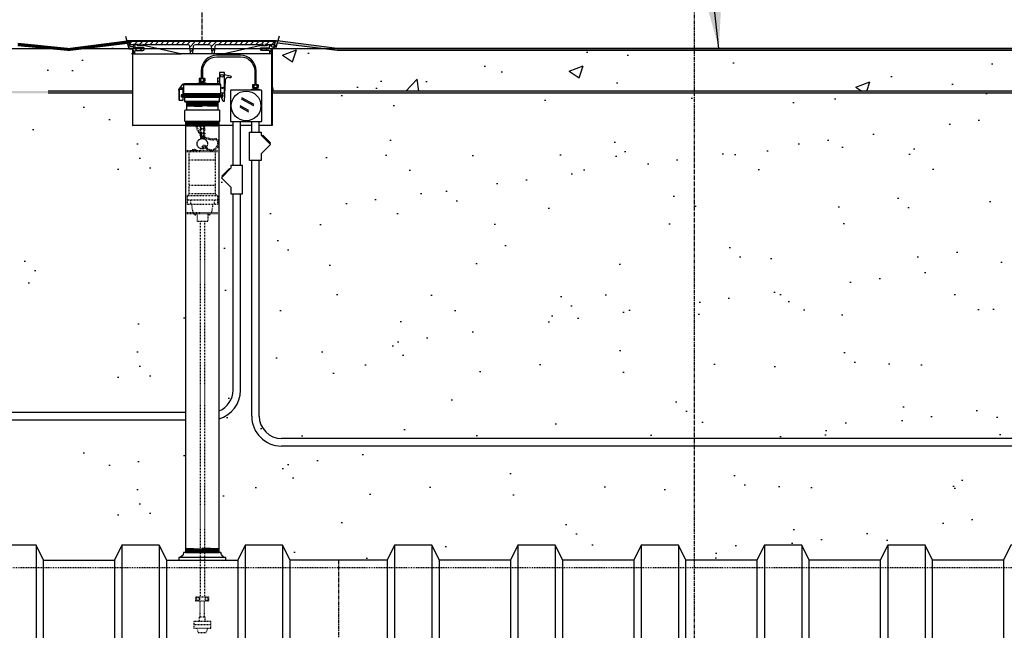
# Model space of a CAD drawing. Extents: x -169 to 2224, y 0 to 2796.
# Tile 222 of 256: x 1608 to 1739, y 342 to 424. Entities that reach past the tile are written whole.
import ezdxf

# ---------------------------------------------------------------- set-up
doc = ezdxf.new("R2010")
doc.units = 0
doc.header["$MEASUREMENT"] = 0
doc.header["$PDSIZE"] = 1
for name, pattern in [('CENTER1', [0.6625, 0.5, -0.075, 0.0125, -0.075]), ('HIDDEN3', [0.1875, 0.125, -0.0625]), ('HIDDEN5', [0.05, 0.025, -0.025])]:
    doc.linetypes.add(name, pattern=pattern)
doc.layers.get('DEFPOINTS').update_dxf_attribs({"linetype": 'CONTINUOUS'})
for name, color, linetype in [('CENTERLINE', 3, 'CENTER1'), ('CONCRETE-HATCH', 2, 'CONTINUOUS'), ('CONDUIT', 2, 'CONTINUOUS'), ('DIM', 3, 'CONTINUOUS'), ('FACE-SEAL-ADAPTOR', 3, 'CONTINUOUS'), ('GALV-4-PIPE', 4, 'CONTINUOUS'), ('J-BOX', 2, 'CONTINUOUS'), ('PEAGRAVEL-HATCH', 3, 'CONTINUOUS'), ('PROBE', 2, 'CONTINUOUS'), ('TANK-BUNG-OPENING-4', 3, 'CONTINUOUS'), ('TANK-MANHOLE-18', 2, 'CONTINUOUS'), ('TANK-MANHOLE-COVER-18', 2, 'CONTINUOUS'), ('TANK-MANHOLE-COVER-HATCH-18', 7, 'CONTINUOUS'), ('TANK-MANHOLE-HATCH-18', 7, 'CONTINUOUS'), ('TANK-SLAB', 6, 'CONTINUOUS'), ('TANK-UST', 5, 'CONTINUOUS'), ('TANK-UST-RIB', 7, 'CONTINUOUS'), ('TEXT', 3, 'CONTINUOUS'), ('TLM-CAP', 3, 'CONTINUOUS')]:
    doc.layers.add(name, color=color, linetype=linetype)
doc.layers.add('FREEZE-LINES', color=8, linetype='CONTINUOUS', plot=False)
doc.styles.add('SIMPLEX', font='simplex')
doc.dimstyles.new('DIM64', dxfattribs={"dimscale": 64, "dimtxt": 0.09375, "dimasz": 0.09375, "dimexe": 0.0625, "dimexo": 0.0625, "dimgap": 0.046875, "dimtad": 1, "dimdec": 4, "dimzin": 3, "dimdsep": 46, "dimlunit": 4, "dimtxsty": 'SIMPLEX', "dimcen": 0, "dimclrd": 256, "dimclre": 256, "dimclrt": 256, "dimadec": 0, "dimazin": 0, "dimtfac": 1, "dimtdec": 4, "dimtmove": 0, "dimatfit": 3, "dimfxl": 1, "dimfrac": 2, "dimtolj": 1, "dimtzin": 0, "dimarcsym": 0})
pattern_1 = [(45, (102.5, -564.00736), (-0.35355339, 0.35355339), [])]

# ---------------------------------------------------------------- blocks, each defined once
blk = doc.blocks.new('*D19')
at = {"layer": 'DEFPOINTS', "color": 0, "transparency": 16777216}
for p in [(1294.37, 414.29), (1931.87, 414.01), (1931.87, 136.52)]:
    blk.add_point(p, dxfattribs=at)
at = {"layer": 'DIM', "lineweight": -2, "transparency": 16777216}
for p, q in [((1294.37, 410.29), (1294.37, 132.52)), ((1931.87, 410.01), (1931.87, 132.52)), ((1300.37, 136.52), (1925.87, 136.52))]:
    blk.add_line(p, q, dxfattribs=at)
at = {"layer": 'DIM', "transparency": 16777216}
for points in [[(1300.37, 137.52), (1300.37, 135.52), (1294.37, 136.52)], [(1925.87, 137.52), (1925.87, 135.52), (1931.87, 136.52)]]:
    blk.add_solid(points, dxfattribs=at)
at = {"layer": 'DIM', "transparency": 16777216, "insert": (1613.12, 144.09), "char_height": 6, "attachment_point": 5, "style": 'SIMPLEX'}
blk.add_mtext('\\A1;53\'-1 1/2" (F.V. TANK SLAB)', dxfattribs=at)

msp = doc.modelspace()

# ---------------------------------------------------------------- hatches: boundary and pattern name
at = {"layer": 'CONCRETE-HATCH'}
h = msp.add_hatch(dxfattribs=at)
h.set_pattern_fill('AR-CONC', color=256, scale=2.67, style=0)
h.set_pattern_definition([(50, (1683.037, 417.641), (19.151, -1.6755), [2.0025, -22.0275]), (355, (1683.037, 417.64), (-3.7047, 20.0835), [1.602, -17.622]), (100.451, (1684.633, 417.501), (15.446, 18.408), [1.702, -18.7205]), (46.184, (1683.037, 422.98), (28.495, -4.4194), [3.004, -33.041]), (96.636, (1685.411, 422.613), (24.9555, 26.009), [2.553, -28.081]), (351.184, (1683.037, 422.98), (24.955, 26.009), [2.403, -26.433]), (21, (1685.707, 421.646), (15.9374, -10.75), [2.0025, -22.0275]), (326, (1685.707, 421.646), (6.4965, 19.3615), [1.602, -17.622]), (71.451, (1687.035, 420.75), (22.434, 8.6116), [1.702, -18.7205]), (37.5, (1683.037, 417.641), (0.32467, 8.88827), [0, -17.4084, 0, -17.889, 0, -17.68875]), (7.5, (1683.037, 417.641), (7.024, 10.5308), [0, -10.1994, 0, -17.0079, 0, -6.74175]), (327.5, (1677.083, 417.641), (14.25306, -0.6022), [0, -6.675, 0, -20.826, 0, -27.6345]), (317.5, (1674.413, 417.641), (15.571, 2.6728), [0, -8.6775, 0, -13.8306, 0, -19.6245])])
edge = h.paths.add_edge_path()
edge.add_line((1606.13063, 418.75736), (1605.46816, 419.81474))
edge.add_line((1605.46816, 419.81474), (1611.99681, 420.00736))
edge.add_line((1611.99681, 420.00736), (1605.10462, 419.73538))
edge.add_line((1605.10462, 419.73538), (1605.10462, 420.95194))
edge.add_line((1605.10462, 420.95194), (1616.2293, 420.72611))
edge.add_line((1616.2293, 420.72611), (1622.13009, 420.72611))
edge.add_line((1622.13009, 420.72611), (1622.30514, 419.97125))
edge.add_line((1622.30514, 419.97125), (1622.68526, 419.97126))
edge.add_arc((1622.68526, 419.87713), 0.09412, 270, 450, ccw=False)
edge.add_line((1622.68526, 419.78301), (1622.782, 419.78277))
edge.add_line((1622.782, 419.78277), (1622.782, 414.28861))
edge.add_line((1622.782, 414.28861), (1606.13063, 414.28861))
edge.add_line((1606.13063, 414.28861), (1606.13063, 416.00736))
edge.add_line((1606.13063, 416.00736), (1606.13063, 418.75736))
h = msp.add_hatch(dxfattribs=at)
h.set_pattern_fill('AR-CONC', color=256, scale=2.67, style=0)
h.set_pattern_definition([(50, (1601.823, 417.219), (19.1508, -1.6755), [2.0025, -22.0275]), (355, (1601.823, 417.219), (-3.7047, 20.0835), [1.602, -17.622]), (100.451, (1603.419, 417.08), (15.4462, 18.408), [1.7019, -18.7205]), (46.184, (1601.823, 422.56), (28.4953, -4.4194), [3.0038, -33.0412]), (96.636, (1604.198, 422.19), (24.9555, 26.009), [2.553, -28.0807]), (351.184, (1601.823, 422.56), (24.9555, 26.009), [2.403, -26.433]), (21, (1604.493, 421.224), (15.9374, -10.75), [2.0025, -22.0275]), (326, (1604.493, 421.224), (6.4965, 19.3615), [1.602, -17.622]), (71.451, (1605.821, 420.328), (22.434, 8.6116), [1.7019, -18.7205]), (37.5, (1601.823, 417.219), (0.32467, 8.88827), [0, -17.4084, 0, -17.889, 0, -17.68875]), (7.5, (1601.823, 417.219), (7.02396, 10.5308), [0, -10.1994, 0, -17.0079, 0, -6.74175]), (327.5, (1595.869, 417.219), (14.25306, -0.6022), [0, -6.675, 0, -20.826, 0, -27.6345]), (317.5, (1593.199, 417.219), (15.5711, 2.6728), [0, -8.6775, 0, -13.8306, 0, -19.6245])])
h.paths.add_polyline_path([(1641.47273, 419.80756), (1641.47688, 419.88235, -1.636618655), (1641.75282, 420.01936, 0.630539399), (1641.97345, 420.06818), (1642.12737, 420.7319), (1650.17374, 419.72611), (1741.44124, 419.72611), (1753.40878, 421.22205), (1753.22566, 417.72783), (1754.69967, 417.72783), (1754.35899, 414.28861), (1641.47273, 414.28861)])
at = {"layer": 'PEAGRAVEL-HATCH'}
h = msp.add_hatch(dxfattribs=at)
h.set_pattern_fill('AR-SAND', color=256, scale=7.5, style=0)
h.set_pattern_definition([(37.5, (1670.872, 397.787), (-0.4725, 14.4512), [0, -11.4, 0, -12.75, 0, -12.1875]), (7.5, (1670.872, 397.787), (13.2733, 21.166), [0, -6.15, 0, -10.275, 0, -3.9375]), (327.5, (1661.647, 397.787), (23.356, 0.0424), [0, -3.75, 0, -13.5, 0, -17.625]), (317.5, (1661.647, 397.787), (22.546, 6.5826), [0, -1.875, 0, -8.85, 0, -10.125])])
edge = h.paths.add_edge_path()
edge.add_line((1606.67097, 409.33129), (1606.82746, 409.90017))
edge.add_arc((1606.64668, 409.9499), 0.1875, 344.619141, 409.9999049)
edge.add_line((1606.7672, 410.09354), (1606.13674, 410.62256))
edge.add_arc((1606.25726, 410.76619), 0.1875, 182.7015429, 229.9999049, ccw=False)
edge.add_line((1606.06997, 410.75736), (1611.39711, 410.75736))
edge.add_line((1611.39711, 410.75736), (1611.47181, 410.75736))
edge.add_line((1611.47181, 410.75736), (1611.47181, 414.00736))
edge.add_line((1611.47181, 414.00736), (1622.76748, 414.00736))
edge.add_line((1622.76748, 414.00736), (1622.76748, 412.74358))
edge.add_line((1622.76748, 412.74358), (1622.782, 409.69624))
edge.add_line((1622.782, 409.69624), (1622.83054, 409.69624))
edge.add_line((1622.83054, 409.69624), (1629.87181, 409.69624))
edge.add_line((1629.87181, 409.69624), (1629.87181, 397.78672))
edge.add_line((1629.87181, 397.78672), (1607.12355, 397.78672))
edge.add_line((1607.12355, 397.78672), (1607.12181, 402.70421))
edge.add_arc((1607.18181, 402.70423), 0.06, 90, 180.020228, ccw=False)
edge.add_line((1607.18181, 402.76423), (1607.24931, 402.76423))
edge.add_arc((1607.24931, 402.82673), 0.0625, 270, 360)
edge.add_line((1607.31181, 402.82673), (1607.31181, 403.20173))
edge.add_arc((1607.24931, 403.20173), 0.0625, 360, 450)
edge.add_line((1607.24931, 403.26423), (1607.18681, 403.26423))
edge.add_arc((1607.18867, 403.33121), 0.06701, 176.1664803, 268.4130857, ccw=False)
edge.add_line((1607.12181, 403.33569), (1607.12181, 403.68484))
edge.add_ellipse((1607.25816, 403.74985), major_axis=(0, 0.2), ratio=0.720859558, start_angle=108.9681681, end_angle=243.4149928)
edge.add_line((1607.38709, 403.65069), (1607.38709, 402.62373))
edge.add_line((1607.38709, 402.62373), (1607.5786, 402.46304))
edge.add_line((1607.5786, 402.46304), (1607.73722, 402.46304))
edge.add_line((1607.73722, 402.46304), (1607.73709, 402.62373))
edge.add_line((1607.73709, 402.62373), (1607.73709, 404.83739))
edge.add_arc((1606.88709, 404.83739), 0.85, 360.0000084, 434.2926555)
edge.add_arc((1594.56093, 361.00728), 46.38034, 434.2926533, 435.010102)
edge.add_arc((1606.62181, 406.05086), 0.25, 180, 255.010102, ccw=False)
edge.add_line((1606.37181, 406.05086), (1606.37181, 408.26619))
edge.add_line((1606.37181, 408.26619), (1606.55931, 408.26619))
edge.add_line((1606.55931, 408.26619), (1606.65306, 408.26619))
edge.add_line((1606.65306, 408.26619), (1606.65306, 408.39119))
edge.add_line((1606.65306, 408.39119), (1606.68306, 408.39119))
edge.add_line((1606.68306, 408.39119), (1606.68306, 409.01619))
edge.add_line((1606.68306, 409.01619), (1606.65306, 409.01619))
edge.add_line((1606.65306, 409.01619), (1606.65306, 409.19867))
edge.add_arc((1607.15306, 409.19867), 0.5, 524.619141, 540, ccw=False)
h = msp.add_hatch(dxfattribs=at)
h.set_pattern_fill('AR-SAND', color=256, scale=7.5, style=0)
h.set_pattern_definition([(37.5, (1561.284, 367.95), (-0.47245, 14.4512), [0, -11.4, 0, -12.75, 0, -12.1875]), (7.5, (1561.284, 367.95), (13.2733, 21.166), [0, -6.15, 0, -10.275, 0, -3.9375]), (327.5, (1552.059, 367.95), (23.3561, 0.04244), [0, -3.75, 0, -13.5, 0, -17.625]), (317.5, (1552.059, 367.95), (22.546, 6.5826), [0, -1.875, 0, -8.85, 0, -10.125])])
h.paths.add_polyline_path([(1739.45976, 414.00736), (1639.90973, 414.00736), (1639.90973, 367.95041), (1739.45976, 367.95041)])
h = msp.add_hatch(dxfattribs=at)
h.set_pattern_fill('AR-SAND', color=256, scale=7.5, style=0)
h.set_pattern_definition([(37.5, (1546.572, 351.516), (-0.47245, 14.4512), [0, -11.4, 0, -12.75, 0, -12.1875]), (7.5, (1546.572, 351.516), (13.2733, 21.1661), [0, -6.15, 0, -10.275, 0, -3.9375]), (327.5, (1537.347, 351.516), (23.35606, 0.04244), [0, -3.75, 0, -13.5, 0, -17.625]), (317.5, (1537.347, 351.516), (22.546, 6.5826), [0, -1.875, 0, -8.85, 0, -10.125])])
h.paths.add_polyline_path([(1634.37181, 370.42256, 0.332318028), (1637.23778, 374.25844), (1637.23778, 400.55842), (1637.51558, 400.55842), (1637.51558, 404.33631), (1637.23778, 404.33631), (1637.23778, 409.69624), (1638.73815, 409.69624), (1638.73815, 408.79076), (1638.46035, 408.79076), (1638.46035, 405.01287), (1638.73815, 405.01287), (1638.73815, 370.77884, 0.414213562), (1642.73815, 366.77884), (1751.91192, 366.77884), (1751.91192, 366.38165), (1752.09754, 366.38165), (1752.09754, 366.42769), (1752.65442, 366.42769), (1752.65442, 366.38165), (1753.16506, 366.34595), (1753.16506, 365.93306), (1753.28881, 365.03587), (1753.90756, 365.03587), (1753.90756, 359.01592, -0.414213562), (1754.15756, 358.76592), (1754.15756, 357.76592), (1753.28835, 357.76592), (1753.05183, 357.76592), (1753.78836, 356.45069), (1753.78836, 356.05233, 0.414213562), (1754.03836, 355.80233), (1754.17181, 355.80233), (1754.17181, 351.51592), (1746.37181, 351.51592), (1745.37181, 353.51592), (1740.37181, 353.51592), (1739.37181, 351.51592), (1729.87181, 351.51592), (1728.87181, 353.51592), (1723.87181, 353.51592), (1722.87181, 351.51592), (1713.37181, 351.51592), (1712.37181, 353.51592), (1707.37181, 353.51592), (1706.37181, 351.51592), (1696.87181, 351.51592), (1695.87181, 353.51592), (1690.87181, 353.51592), (1689.87181, 351.51592), (1680.37181, 351.51592), (1679.37181, 353.51592), (1674.37181, 353.51592), (1673.37181, 351.51592), (1663.87181, 351.51592), (1662.87181, 353.51592), (1657.87181, 353.51592), (1656.87181, 351.51592), (1643.87181, 351.51592), (1642.87181, 353.51592), (1637.87181, 353.51592), (1636.87181, 351.51592), (1635.27101, 351.51592), (1635.27101, 351.86672, -0.414213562), (1634.62181, 352.51592), (1634.37181, 352.51592)])
h = msp.add_hatch(dxfattribs=at)
h.set_pattern_fill('AR-SAND', color=256, scale=7.5, style=0)
h.set_pattern_definition([(37.5, (1664.506, 395.292), (-0.4725, 14.451), [0, -11.4, 0, -12.75, 0, -12.1875]), (7.5, (1664.506, 395.292), (13.273, 21.166), [0, -6.15, 0, -10.275, 0, -3.9375]), (327.5, (1655.281, 395.292), (23.356, 0.0424), [0, -3.75, 0, -13.5, 0, -17.625]), (317.5, (1655.28, 395.292), (22.546, 6.583), [0, -1.875, 0, -8.85, 0, -10.125])])
h.paths.add_polyline_path([(1634.37181, 409.69624), (1636.23778, 409.69624), (1636.23778, 404.33631), (1635.95998, 404.33631), (1635.95998, 403.96157), (1635.84213, 403.84371), (1635.76356, 403.92228), (1634.74215, 402.90087), (1634.82072, 402.8223), (1634.70286, 402.70445), (1635.95998, 401.44733), (1635.95998, 400.55842), (1636.23778, 400.55842), (1636.23778, 374.25844, -0.304726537), (1634.37181, 371.48103)])
h = msp.add_hatch(dxfattribs=at)
h.set_pattern_fill('AR-SAND', color=256, scale=7.5, style=0)
h.set_pattern_definition([(37.5, (1670.872, 369.934), (-0.4725, 14.4512), [0, -11.4, 0, -12.75, 0, -12.1875]), (7.5, (1670.872, 369.934), (13.2733, 21.166), [0, -6.15, 0, -10.275, 0, -3.9375]), (327.5, (1661.647, 369.934), (23.356, 0.0424), [0, -3.75, 0, -13.5, 0, -17.625]), (317.5, (1661.647, 369.934), (22.546, 6.5826), [0, -1.875, 0, -8.85, 0, -10.125])])
edge = h.paths.add_edge_path()
edge.add_arc((1608.06438, 389.65043), 3.81849, 539.2190114, 870.2543809)
edge.add_line((1604.74903, 391.54497), (1607.12355, 396.46249))
edge.add_line((1607.12355, 396.46249), (1629.87181, 396.46249))
edge.add_line((1629.87181, 396.46249), (1629.87181, 369.93421))
edge.add_line((1629.87181, 369.93421), (1614.82458, 369.93421))
edge.add_line((1614.82458, 369.93421), (1614.82458, 370.3314))
edge.add_line((1614.82458, 370.3314), (1614.68845, 370.3314))
edge.add_line((1614.68845, 370.3314), (1614.68845, 370.50104))
edge.add_arc((1614.65691, 370.50133), 0.03154, 359.4742065, 449.4742065)
edge.add_line((1614.6572, 370.53286), (1614.63796, 370.53286))
edge.add_arc((1614.63796, 370.54771), 0.01485, 192.4559572, 270, ccw=False)
edge.add_arc((1614.39145, 370.49326), 0.2376, 372.4558493, 527.5442281)
edge.add_arc((1614.14461, 370.54378), 0.01485, 243.2142707, 362.8253411, ccw=False)
edge.add_arc((1614.12599, 370.50133), 0.03154, 427.7771823, 539.4745783)
edge.add_line((1614.09445, 370.50161), (1614.09445, 370.33053))
edge.add_line((1614.09445, 370.33053), (1613.57143, 370.36711))
edge.add_line((1613.57143, 370.36711), (1613.57143, 370.77999))
edge.add_line((1613.57143, 370.77999), (1613.44768, 370.77999))
edge.add_line((1613.44768, 370.77999), (1613.44768, 371.67718))
edge.add_line((1613.44768, 371.67718), (1604.34679, 371.67718))
edge.add_line((1604.34679, 371.67718), (1604.34679, 376.68938))
edge.add_arc((1608.51335, 375.15181), 4.44121, 519.7445968, 743.7343393)
edge.add_line((1612.57893, 376.93938), (1612.57893, 378.47579))
edge.add_line((1612.57893, 378.47579), (1612.71239, 378.47579))
edge.add_arc((1612.71239, 378.72579), 0.25, 270, 360)
edge.add_line((1612.96239, 378.72579), (1612.96239, 379.12414))
edge.add_line((1612.96239, 379.12414), (1613.69892, 380.43938))
edge.add_line((1613.69892, 380.43938), (1613.46239, 380.43938))
edge.add_line((1613.46239, 380.43938), (1604.14569, 380.43938))
edge.add_line((1604.14569, 380.43938), (1604.14569, 388.06481))
edge.add_arc((1613.91488, 388.28692), 9.77171, 181.3024617, 531.6706674)
h = msp.add_hatch(dxfattribs=at)
h.set_pattern_fill('AR-SAND', color=256, scale=7.5, style=0)
h.set_pattern_definition([(37.5, (1670.872, 351.516), (-0.4725, 14.4512), [0, -11.4, 0, -12.75, 0, -12.1875]), (7.5, (1670.872, 351.516), (13.2733, 21.166), [0, -6.15, 0, -10.275, 0, -3.9375]), (327.5, (1661.647, 351.516), (23.356, 0.0424), [0, -3.75, 0, -13.5, 0, -17.625]), (317.5, (1661.647, 351.516), (22.546, 6.5826), [0, -1.875, 0, -8.85, 0, -10.125])])
h.paths.add_polyline_path([(1612.82893, 368.51547), (1613.44768, 368.51547), (1613.44768, 369.41265), (1613.57143, 369.41265), (1613.57143, 369.82554), (1614.14395, 369.86557), (1614.14395, 369.90728), (1614.70083, 369.90728), (1614.70083, 369.86125), (1614.82458, 369.86125), (1614.82458, 370.25844), (1629.87181, 370.25844), (1629.87181, 352.51592), (1629.62181, 352.51592, -0.414213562), (1628.97261, 351.86672), (1628.97261, 351.51592), (1627.37181, 351.51592), (1626.37181, 353.51592), (1621.37181, 353.51592), (1620.37181, 351.51592), (1612.57893, 351.51592), (1612.57893, 355.80233), (1612.71239, 355.80233, 0.414213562), (1612.96239, 356.05233), (1612.96239, 356.45069), (1613.69892, 357.76592), (1613.46239, 357.76592), (1612.57893, 357.76592), (1612.57893, 358.76592, -0.414213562), (1612.82893, 359.01592)])
at = {"layer": 'TANK-MANHOLE-COVER-HATCH-18', "linetype": 'Continuous'}
h = msp.add_hatch(dxfattribs=at)
h.set_pattern_fill('LINE', color=256, scale=4, angle=45, style=0)
h.set_pattern_definition(pattern_1)
h.paths.add_polyline_path([(1641.88745, 420.91443), (1641.8819, 420.85062), (1641.78998, 420.59877, -0.315058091), (1641.70191, 420.53716), (1640.94982, 420.53716, 0.20068244), (1640.88308, 420.50925), (1640.78353, 420.40834, -0.20068244), (1640.71679, 420.38042), (1640.37699, 420.38042), (1640.03718, 420.38042, -0.200679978), (1639.97044, 420.40834), (1639.87089, 420.50925, 0.200679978), (1639.80415, 420.53716), (1634.08548, 420.53716, 0.383366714), (1633.83689, 420.31372), (1633.74141, 419.42017, -0.383366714), (1633.58605, 419.28052), (1633.55922, 419.28052, -0.383366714), (1633.40386, 419.42017), (1633.30841, 420.31337, 0.383769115), (1633.05944, 420.53716), (1631.19667, 420.53716, 0.38581775), (1630.94612, 420.31159), (1630.85231, 419.42042, -0.383818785), (1630.69692, 419.28052), (1630.66865, 419.28052, -0.383818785), (1630.51326, 419.42042), (1630.41927, 420.31333, 0.383818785), (1630.17064, 420.53716), (1624.45057, 420.53716, 0.200679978), (1624.38383, 420.50925), (1624.28428, 420.40834, -0.200679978), (1624.21754, 420.38042), (1623.87774, 420.38042), (1623.53794, 420.38042, -0.20068244), (1623.47119, 420.40834), (1623.37165, 420.50925, 0.20068244), (1623.30491, 420.53716), (1622.5542, 420.53716, -0.315056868), (1622.46613, 420.59877), (1622.37421, 420.85062), (1622.36867, 420.91443), (1632.12736, 420.91443)])
at = {"layer": 'TANK-MANHOLE-HATCH-18', "linetype": 'Continuous'}
h = msp.add_hatch(dxfattribs=at)
h.set_pattern_fill('LINE', color=256, scale=4, angle=135, style=0)
h.set_pattern_definition([(135, (102.5, -564.00736), (-0.35355339, -0.35355339), [])])
h.paths.add_polyline_path([(1622.89792, 420.35585), (1622.90407, 420.47781, -0.39953151), (1622.96649, 420.53716), (1623.04551, 420.53716, -0.399230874), (1623.10793, 420.47787), (1623.12736, 420.10025), (1624.35348, 420.10025), (1624.34236, 419.90008, -0.398050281), (1624.15515, 419.72298), (1623.22727, 419.72298, 0.398894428), (1623.10244, 419.60455), (1623.08851, 419.33974, -0.469140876), (1623.01145, 419.28226, -0.458065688), (1622.93456, 419.33747), (1622.8999, 419.72568, 0.38836603), (1622.83765, 419.78262), (1622.78477, 419.78262), (1622.77925, 419.88201, 0.400208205), (1622.68491, 419.97125), (1622.40447, 419.97125, -0.348183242), (1622.2827, 420.06802), (1622.06486, 421.00736), (1622.24795, 421.00736, -0.346992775), (1622.33833, 420.93605), (1622.48791, 420.29476, 0.348582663), (1622.5792, 420.22231), (1622.75747, 420.22231, 0.39953151)])
h = msp.add_hatch(dxfattribs=at)
h.set_pattern_fill('LINE', color=256, scale=4, angle=45, style=0)
h.set_pattern_definition(pattern_1)
h.paths.add_polyline_path([(1641.35621, 419.72568), (1641.32155, 419.33747, -0.458065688), (1641.24466, 419.28226, -0.469140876), (1641.16761, 419.33974), (1641.15367, 419.60455, 0.398894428), (1641.02884, 419.72298), (1640.10096, 419.72298, -0.398050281), (1639.91375, 419.90008), (1639.90263, 420.10025), (1641.12875, 420.10025), (1641.14819, 420.47787, -0.399230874), (1641.2106, 420.53716), (1641.28962, 420.53716, -0.39953151), (1641.35204, 420.47781), (1641.35819, 420.35585, 0.39953151), (1641.49864, 420.22231), (1641.67691, 420.22231, 0.348582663), (1641.76821, 420.29476), (1641.91779, 420.93605, -0.346992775), (1642.00817, 421.00736), (1642.19125, 421.00736), (1641.97341, 420.06802, -0.348183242), (1641.85164, 419.97125), (1641.57121, 419.97125, 0.400208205), (1641.47686, 419.88201), (1641.47134, 419.78262), (1641.41847, 419.78262, 0.38836603)])
at = {"layer": 'TANK-SLAB'}
for points in [[(1642.12737, 420.7319), (1642.19125, 421.00736), (1650.19125, 420.00736), (1741.42373, 420.00736), (1753.42373, 421.50736), (1753.40878, 421.22205), (1741.44124, 419.72611), (1650.17374, 419.72611)], [(1606.3546, 414.28861), (1622.782, 414.28861), (1622.782, 414.00736), (1606.3546, 414.00736)], [(1641.47273, 414.28861), (1754.35899, 414.28861), (1754.33113, 414.00736), (1641.47273, 414.00736)]]:
    msp.add_hatch(color=256, dxfattribs=at).paths.add_polyline_path(points)

# ---------------------------------------------------------------- linework, layer by layer
at = {"layer": 'CENTERLINE'}
msp.add_line((1650.37181, 351.51592), (1650.37181, 229.51592), dxfattribs=at)
at = {"layer": 'CENTERLINE', "flags": 128}
msp.add_lwpolyline([(1632.12806, 421.00736), (1632.12806, 439.73881), (1640.21705, 447.8278), (1640.21705, 465.14738)], dxfattribs=at)
at = {"layer": 'CONDUIT'}
for p, q in [((1636.23778, 404.33631), (1636.23778, 410.21767)), ((1637.23778, 404.33631), (1637.23778, 410.21767)), ((1638.73815, 408.79076), (1638.73815, 410.21767)), ((1639.73815, 408.79076), (1639.73815, 410.21767)), ((1638.73815, 370.77884), (1638.73815, 405.01287)), ((1639.73815, 370.77884), (1639.73815, 405.01287)), ((1636.23778, 374.25844), (1636.23778, 400.55842)), ((1637.23778, 374.25844), (1637.23778, 400.55842)), ((1629.87181, 371.25844), (1601.37534, 371.25844)), ((1629.87181, 370.25844), (1601.37545, 370.25844)), ((1751.91192, 367.77884), (1642.73815, 367.77884)), ((1751.91192, 366.77884), (1642.73815, 366.77884))]:
    msp.add_line(p, q, dxfattribs=at)
for points in [[(1640.01595, 408.41602), (1641.27307, 407.1589), (1640.01595, 405.90179), (1640.01595, 405.01287), (1638.46035, 405.01287), (1638.46035, 408.79076), (1640.01595, 408.79076)], [(1635.95998, 403.96157), (1634.70286, 402.70445), (1635.95998, 401.44733), (1635.95998, 400.55842), (1637.51558, 400.55842), (1637.51558, 404.33631), (1635.95998, 404.33631)]]:
    msp.add_lwpolyline(points, close=True, dxfattribs=at)
for points in [[(1640.13381, 408.29817), (1640.21238, 408.37674), (1641.23379, 407.35533), (1641.15522, 407.27676)], [(1635.84213, 403.84371), (1635.76356, 403.92228), (1634.74215, 402.90087), (1634.82072, 402.8223)]]:
    msp.add_lwpolyline(points, dxfattribs=at)
for centre, radius, start, end in [((1633.23778, 374.25844), 4, 286.4696901, 0), ((1633.23778, 374.25844), 3, 292.2105199, 0), ((1642.73815, 370.77884), 4, 180, 270), ((1642.73815, 370.77884), 3, 180, 270)]:
    msp.add_arc(centre, radius, start, end, dxfattribs=at)
at = {"layer": 'DEFPOINTS'}
for points in [[(1621.85115, 421.66444), (1622.31025, 419.94932), (1622.69614, 419.94932), (1622.74097, 419.92254), (1622.76748, 419.87263), (1622.76748, 412.74358)], [(1642.40372, 421.66444), (1641.94462, 419.94932), (1641.55873, 419.94932), (1641.5139, 419.92254), (1641.48739, 419.87263), (1641.48739, 412.74358)]]:
    msp.add_lwpolyline(points, dxfattribs=at)
at = {"layer": 'FACE-SEAL-ADAPTOR', "color": 7}
for p, q in [((1629.99681, 412.80807), (1634.24681, 412.66492)), ((1629.99681, 412.683), (1634.24681, 412.53984)), ((1629.99681, 412.55793), (1634.24681, 412.41477)), ((1632.12181, 412.86156), (1634.24681, 412.78999)), ((1629.99681, 412.43286), (1634.24681, 412.2897)), ((1629.99681, 412.30779), (1632.12181, 412.23621))]:
    msp.add_line(p, q, dxfattribs=at)
at = {"layer": 'FACE-SEAL-ADAPTOR'}
msp.add_lwpolyline([(1634.24681, 411.73593), (1634.24681, 412.86156), (1629.99681, 412.86156), (1629.99681, 411.73593)], dxfattribs=at)
msp.add_lwpolyline([(1634.42042, 410.23593, 0.414213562), (1634.48292, 410.29843), (1634.48292, 411.67343, 0.414213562), (1634.42042, 411.73593), (1629.8232, 411.73593, 0.414213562), (1629.7607, 411.67343), (1629.7607, 410.29843, 0.414213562), (1629.8232, 410.23593)], format="xyb", close=True, dxfattribs=at)
at = {"layer": 'FREEZE-LINES', "color": 8, "linetype": 'CENTER1'}
msp.add_line((1698, 0), (1698, 540), dxfattribs=at)
at = {"layer": 'FREEZE-LINES', "linetype": 'Continuous'}
msp.add_line((1080.74363, 420.00736), (1852.00103, 420.00736), dxfattribs=at)
at = {"layer": 'GALV-4-PIPE', "color": 7}
for p, q in [((1629.87181, 410.18664), (1634.37181, 410.03507)), ((1629.87181, 410.06157), (1634.37181, 409.91)), ((1629.87181, 409.9365), (1634.37181, 409.78493)), ((1632.12181, 410.23593), (1634.37181, 410.16014)), ((1629.87181, 409.81143), (1634.37181, 409.65985)), ((1629.87181, 409.68636), (1632.24681, 409.60636)), ((1629.87181, 353.09617), (1634.37181, 352.94459)), ((1629.87181, 352.9711), (1634.37181, 352.81952)), ((1629.87181, 352.84603), (1634.37181, 352.69445)), ((1629.87181, 352.72096), (1634.37181, 352.56938)), ((1629.87181, 352.59589), (1632.24681, 352.51589)), ((1632.12181, 353.14545), (1634.37181, 353.06967))]:
    msp.add_line(p, q, dxfattribs=at)
at = {"layer": 'GALV-4-PIPE'}
msp.add_lwpolyline([(1629.87181, 352.51592), (1629.87181, 352.51592), (1634.37181, 352.51592), (1634.37181, 352.51592), (1634.37181, 410.23593), (1629.87181, 410.23593)], close=True, dxfattribs=at)
at = {"layer": 'J-BOX', "color": 7}
for p, q in [((1639.00657, 412.32357), (1637.35418, 413.22893)), ((1639.05214, 412.50494), (1637.39975, 413.41029)), ((1638.33993, 411.49492), (1637.18202, 412.12933)), ((1638.35122, 411.67628), (1637.21186, 412.30054))]:
    msp.add_line(p, q, dxfattribs=at)
at = {"layer": 'J-BOX'}
msp.add_lwpolyline([(1640.08234, 410.27322), (1640.08234, 414.35086, 0.414213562), (1640.02678, 414.40641), (1635.94915, 414.40641, 0.414213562), (1635.89359, 414.35086), (1635.89359, 410.27322, 0.414213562), (1635.94915, 410.21767), (1640.02678, 410.21767, 0.414213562)], format="xyb", close=True, dxfattribs=at)
msp.add_circle((1637.98797, 412.31204), 1.98948, dxfattribs=at)
at = {"layer": 'PROBE'}
for p, q in [((1631.83563, 415.42031), (1631.83563, 415.63153)), ((1631.99135, 415.98172), (1631.99135, 415.98172)), ((1631.99135, 415.98172), (1631.99135, 415.98172)), ((1632.32448, 415.42031), (1632.32448, 415.63153)), ((1638.98364, 414.56392), (1638.98364, 414.77513)), ((1639.13936, 415.12532), (1639.13936, 415.12532)), ((1639.13936, 415.12532), (1639.13936, 415.12532)), ((1639.47248, 414.56392), (1639.47248, 414.77513))]:
    msp.add_line(p, q, dxfattribs=at)
at = {"layer": 'PROBE', "color": 7}
for p, q in [((1631.83563, 415.52592), (1632.32448, 415.52592)), ((1638.98364, 414.66952), (1639.47248, 414.66952))]:
    msp.add_line(p, q, dxfattribs=at)
at = {"layer": 'PROBE', "color": 1, "linetype": 'HIDDEN5'}
for p, q in [((1634.37181, 409.94064), (1629.87181, 409.94064)), ((1631.76522, 410.23573), (1631.91182, 409.64333)), ((1631.83761, 410.23593), (1631.96686, 409.71365)), ((1631.92526, 407.92763), (1631.92526, 410.09588)), ((1632.40602, 410.23593), (1632.27677, 409.71365)), ((1632.31836, 407.92763), (1632.31836, 410.09588)), ((1632.47841, 410.23573), (1632.3318, 409.64333)), ((1634.37181, 409.59158), (1629.87181, 409.59158)), ((1631.76522, 409.77073), (1631.91182, 409.17834)), ((1631.76522, 409.2293), (1631.91182, 408.6369)), ((1631.76522, 408.64964), (1631.91182, 408.05725)), ((1631.83348, 409.78762), (1631.96686, 409.24865)), ((1631.83348, 409.24619), (1631.96686, 408.70721)), ((1631.83348, 408.66653), (1631.96686, 408.12756)), ((1632.3318, 409.64333), (1631.91182, 409.64333)), ((1632.3318, 409.17834), (1631.91182, 409.17834)), ((1632.3318, 408.6369), (1631.91182, 408.6369)), ((1632.27677, 409.71365), (1631.96686, 409.71365)), ((1632.27677, 409.24865), (1631.96686, 409.24865)), ((1632.27677, 408.70721), (1631.96686, 408.70721)), ((1632.41015, 409.78762), (1632.27677, 409.24865)), ((1632.41015, 409.24619), (1632.27677, 408.70721)), ((1632.41015, 408.66653), (1632.27677, 408.12756)), ((1632.47841, 409.77073), (1632.3318, 409.17834)), ((1632.47841, 409.2293), (1632.3318, 408.6369)), ((1632.47841, 408.64964), (1632.3318, 408.05725)), ((1632.3318, 408.05725), (1631.91182, 408.05725)), ((1632.27677, 408.12756), (1631.96686, 408.12756)), ((1634.37181, 406.29843), (1629.87181, 406.29843)), ((1634.37181, 406.22811), (1629.87181, 406.22811)), ((1634.37181, 406.1578), (1629.87181, 406.1578)), ((1630.3743, 400.5328), (1630.3743, 406.1578)), ((1632.31836, 406.54941), (1631.92526, 406.54941)), ((1631.92526, 406.29843), (1631.92526, 406.54941)), ((1632.31836, 406.29843), (1632.31836, 406.54941)), ((1633.0781, 406.48318), (1633.0781, 406.29843)), ((1633.62017, 406.49883), (1633.62017, 406.29843)), ((1633.86933, 400.5328), (1633.86933, 406.1578)), ((1633.86933, 405.0328), (1630.3743, 405.0328)), ((1633.86933, 401.6578), (1630.3743, 401.6578)), ((1630.09305, 400.25155), (1630.3743, 400.5328)), ((1630.09305, 400.25155), (1630.09305, 399.12655)), ((1634.15058, 400.25155), (1630.09305, 400.25155)), ((1634.15058, 399.68905), (1630.09305, 399.68905)), ((1633.86933, 400.5328), (1630.3743, 400.5328)), ((1630.52378, 399.68905), (1630.52378, 399.12655)), ((1633.71985, 399.68905), (1633.71985, 399.12655)), ((1634.15058, 400.25155), (1633.86933, 400.5328)), ((1634.15058, 400.25155), (1634.15058, 399.12655)), ((1634.15058, 399.12655), (1630.09305, 399.12655)), ((1634.37181, 398.00155), (1629.87181, 398.00155)), ((1634.37181, 397.84849), (1629.87181, 397.84849)), ((1631.46704, 396.82573), (1631.46704, 397.84849)), ((1632.84552, 396.82573), (1631.46704, 396.82573)), ((1632.84552, 397.84849), (1632.84552, 396.82573)), ((1631.84056, 343.87874), (1631.84056, 346.01902)), ((1632.40306, 343.87874), (1632.40306, 346.01902)), ((1633.24681, 342.84252), (1630.99681, 342.84252))]:
    msp.add_line(p, q, dxfattribs=at)
at = {"layer": 'PROBE'}
msp.add_lwpolyline([(1632.1738, 415.98172), (1632.1738, 416.99003, -0.414213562), (1634.08005, 418.89628), (1637.23311, 418.89628, -0.414213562), (1639.13936, 416.99003), (1639.13936, 415.12532), (1639.32686, 415.12532), (1639.32686, 416.99003, 0.414213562), (1637.23311, 419.08378), (1634.08005, 419.08378, 0.414213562), (1631.9863, 416.99003), (1631.9863, 415.98172)], format="xyb", close=True, dxfattribs=at)
for points in [[(1631.59331, 415.26281), (1631.59331, 415.42031), (1632.57689, 415.42031), (1632.57689, 415.26281)], [(1638.74131, 414.40641), (1638.74131, 414.56392), (1639.7249, 414.56392), (1639.7249, 414.40641)]]:
    msp.add_lwpolyline(points, dxfattribs=at)
at = {"layer": 'PROBE', "color": 7}
for points in [[(1631.73614, 415.98172, 0.414213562), (1631.70489, 415.95047), (1631.70489, 415.66278, 0.414213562), (1631.73614, 415.63153)], [(1631.86374, 415.98172, -0.414213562), (1631.89499, 415.95047), (1631.89499, 415.66278, -0.414213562), (1631.86374, 415.63153)], [(1631.92624, 415.98172, 0.414213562), (1631.89499, 415.95047), (1631.89499, 415.66278, 0.414213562), (1631.92624, 415.63153)], [(1632.24396, 415.98172, -0.414213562), (1632.27521, 415.95047), (1632.27521, 415.66278, -0.414213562), (1632.24396, 415.63153)], [(1632.30646, 415.98172, 0.414213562), (1632.27521, 415.95047), (1632.27521, 415.66278, 0.414213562), (1632.30646, 415.63153)], [(1632.43406, 415.98172, -0.414213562), (1632.46531, 415.95047), (1632.46531, 415.66278, -0.414213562), (1632.43406, 415.63153)], [(1638.88414, 415.12532, 0.414213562), (1638.85289, 415.09407), (1638.85289, 414.80638, 0.414213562), (1638.88414, 414.77513)], [(1639.01175, 415.12532, -0.414213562), (1639.043, 415.09407), (1639.043, 414.80638, -0.414213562), (1639.01175, 414.77513)], [(1639.07425, 415.12532, 0.414213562), (1639.043, 415.09407), (1639.043, 414.80638, 0.414213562), (1639.07425, 414.77513)], [(1639.39196, 415.12532, -0.414213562), (1639.42321, 415.09407), (1639.42321, 414.80638, -0.414213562), (1639.39196, 414.77513)], [(1639.45446, 415.12532, 0.414213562), (1639.42321, 415.09407), (1639.42321, 414.80638, 0.414213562), (1639.45446, 414.77513)], [(1639.58207, 415.12532, -0.414213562), (1639.61332, 415.09407), (1639.61332, 414.80638, -0.414213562), (1639.58207, 414.77513)]]:
    msp.add_lwpolyline(points, format="xyb", dxfattribs=at)
at = {"layer": 'PROBE'}
for points in [[(1632.46531, 415.98172), (1631.70489, 415.98172), (1631.70489, 415.63153), (1632.46531, 415.63153)], [(1639.61332, 415.12532), (1638.85289, 415.12532), (1638.85289, 414.77513), (1639.61332, 414.77513)]]:
    msp.add_lwpolyline(points, close=True, dxfattribs=at)
at = {"layer": 'PROBE', "color": 1, "linetype": 'HIDDEN5', "flags": 128}
for points in [[(1631.84056, 396.82573), (1631.84056, 391.86275), (1631.84056, 362.21058), (1631.84056, 346.58152)], [(1632.40306, 396.82573), (1632.40306, 391.14993), (1632.40306, 361.49777), (1632.40306, 346.58152)], [(1632.52507, 343.28025), (1632.52507, 343.87874), (1631.71856, 343.87874), (1631.71856, 343.28025)], [(1631.37632, 342.40479), (1631.57753, 341.8063), (1632.66609, 341.8063), (1632.86731, 342.40479)]]:
    msp.add_lwpolyline(points, dxfattribs=at)
at = {"layer": 'PROBE', "color": 1, "linetype": 'HIDDEN5'}
for points in [[(1632.96556, 346.58152), (1632.96556, 346.01902), (1631.27806, 346.01902), (1631.27806, 346.58152)], [(1633.24681, 343.28025), (1630.99681, 343.28025), (1630.99681, 342.40479), (1633.24681, 342.40479)]]:
    msp.add_lwpolyline(points, close=True, dxfattribs=at)
for centre, radius in [((1632.12181, 407.25253), 0.70313), ((1632.12181, 407.25253), 0.68766), ((1631.54311, 346.30027), 0.2105), ((1632.70052, 346.30027), 0.2105)]:
    msp.add_circle(centre, radius, dxfattribs=at)
at = {"layer": 'PROBE', "linetype": 'Continuous'}
for centre in [(1632.43406, 415.66278), (1639.58207, 414.80638)]:
    msp.add_arc(centre, 0.03125, 270, 360, dxfattribs=at)
at = {"layer": 'PROBE', "color": 1, "linetype": 'HIDDEN5'}
for centre, radius, start, end in [((1633.91031, 410.22788), 2.72513, 182.7886092, 226.9462838), ((1633.91031, 410.22788), 2.5845, 182.9404697, 226.9462838), ((1633.66658, 410.8272), 3.05642, 238.5653048, 272.3044934), ((1633.66658, 410.8272), 2.91579, 238.5653048, 272.3044934), ((1633.85636, 407.444), 0.47534, 13.3391186, 98.7775146), ((1633.85636, 407.444), 0.33471, 13.3391186, 98.7775146), ((1633.35571, 407.33657), 0.8467, 324.2281317, 12.7021734), ((1633.35571, 407.33657), 0.98732, 324.4647032, 12.7021734), ((1631.03158, 405.97924), 0.49953, 39.8518912, 140.2850402), ((1631.03158, 405.97924), 0.42965, 47.9795125, 132.0204875), ((1631.03158, 405.97924), 0.38014, 57.1049702, 122.8950298), ((1632.67745, 406.56021), 0.64191, 152.2481139, 180.8914594), ((1632.3904, 406.6923), 0.32712, 23.9424171, 147.0883423), ((1632.67745, 406.56021), 0.50128, 152.2481139, 180.8914594), ((1632.3904, 406.6923), 0.1865, 23.9424171, 147.0883423), ((1633.19053, 406.96047), 0.65844, 196.9974124, 218.9213125), ((1633.32491, 407.29804), 0.99122, 229.2787537, 327.3132099), ((1633.19053, 406.96047), 0.51782, 196.9974124, 217.540495), ((1633.32491, 407.29804), 0.85059, 229.2787537, 327.548775), ((1635.21646, 399.32237), 4.52778, 182.5139258, 196.977501), ((1629.02717, 399.32237), 4.52778, 343.022499, 357.4860742), ((1631.16839, 397.89422), 0.16284, 195.9919833, 340.913534), ((1633.07524, 397.89422), 0.16284, 199.086466, 344.0080167)]:
    msp.add_arc(centre, radius, start, end, dxfattribs=at)
at = {"layer": 'TANK-BUNG-OPENING-4', "linetype": 'Continuous'}
msp.add_line((1635.27101, 351.86672), (1628.97261, 351.86672), dxfattribs=at)
msp.add_lwpolyline([(1635.27101, 351.51592), (1635.27101, 351.86672, -0.414213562), (1634.62181, 352.51592), (1629.62181, 352.51592, -0.414213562), (1628.97261, 351.86672), (1628.97261, 351.51592)], format="xyb", dxfattribs=at)
at = {"layer": 'TANK-MANHOLE-18', "color": 7, "linetype": 'Continuous'}
for p, q in [((1641.99568, 421.00736), (1622.24795, 421.00736)), ((1623.01085, 419.28052), (1629.27909, 419.28052)), ((1641.24387, 419.28052), (1634.9764, 419.28052)), ((1629.87181, 409.69624), (1622.83054, 409.69624)), ((1636.23778, 409.69624), (1634.37181, 409.69624)), ((1638.73815, 409.69624), (1637.23778, 409.69624)), ((1641.42557, 409.69624), (1639.73815, 409.69624))]:
    msp.add_line(p, q, dxfattribs=at)
at = {"layer": 'TANK-MANHOLE-18', "color": 5, "linetype": 'Continuous'}
msp.add_line((1623.04553, 420.53716), (1622.96786, 420.53716), dxfattribs=at)
at = {"layer": 'TANK-MANHOLE-18', "linetype": 'Continuous'}
for points in [[(1622.96649, 420.53716, 0.39953151), (1622.90407, 420.47781), (1622.89792, 420.35585, -0.39953151), (1622.75747, 420.22231), (1622.5792, 420.22231, -0.348582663), (1622.48791, 420.29476), (1622.33857, 420.93502, 0.350174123), (1622.24795, 421.00736), (1622.06486, 421.00736), (1622.28262, 420.06835, 0.3489397), (1622.40447, 419.97125), (1622.68491, 419.97125, -0.398052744), (1622.77921, 419.8827), (1622.78477, 419.78262), (1622.83765, 419.78262, -0.38836603), (1622.8999, 419.72568), (1622.93456, 419.33747, 0.38836603), (1622.99681, 419.28052), (1623.02609, 419.28052, 0.398894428), (1623.08851, 419.33974), (1623.10244, 419.60455, -0.398894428), (1623.22727, 419.72298), (1624.15515, 419.72298, 0.398050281), (1624.34236, 419.90008), (1624.35348, 420.10025), (1623.12736, 420.10025), (1623.10793, 420.47787, 0.399230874), (1623.04551, 420.53716)], [(1641.28962, 420.53716, -0.39953151), (1641.35204, 420.47781), (1641.35819, 420.35585, 0.39953151), (1641.49864, 420.22231), (1641.67691, 420.22231, 0.348582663), (1641.76821, 420.29476), (1641.91755, 420.93502, -0.350174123), (1642.00817, 421.00736), (1642.19125, 421.00736), (1641.97349, 420.06835, -0.3489397), (1641.85164, 419.97125), (1641.57121, 419.97125, 0.398052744), (1641.4769, 419.8827), (1641.47134, 419.78262), (1641.41847, 419.78262, 0.38836603), (1641.35621, 419.72568), (1641.32155, 419.33747, -0.38836603), (1641.2593, 419.28052), (1641.23002, 419.28052, -0.398894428), (1641.16761, 419.33974), (1641.15367, 419.60455, 0.398894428), (1641.02884, 419.72298), (1640.10096, 419.72298, -0.398050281), (1639.91375, 419.90008), (1639.90263, 420.10025), (1641.12875, 420.10025), (1641.14819, 420.47787, -0.399230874), (1641.2106, 420.53716)]]:
    msp.add_lwpolyline(points, format="xyb", close=True, dxfattribs=at)
for points in [[(1622.83054, 419.74933), (1622.782, 419.74933), (1622.782, 409.69624), (1622.83054, 409.69624), (1622.83054, 419.78262)], [(1641.42557, 419.74933), (1641.47273, 419.74933), (1641.47273, 409.69624), (1641.42557, 409.69624), (1641.42557, 419.78262)]]:
    msp.add_lwpolyline(points, dxfattribs=at)
at = {"layer": 'TANK-MANHOLE-COVER-18', "linetype": 'Continuous'}
for p, q in [((1623.54347, 420.53716), (1623.30491, 420.53716)), ((1623.73488, 420.53716), (1623.63917, 420.53716)), ((1623.9249, 420.53716), (1623.82919, 420.53716)), ((1624.11631, 420.53716), (1624.0206, 420.53716)), ((1624.21201, 420.53716), (1624.45057, 420.53716)), ((1640.04272, 420.53716), (1639.80416, 420.53716)), ((1640.23412, 420.53716), (1640.13842, 420.53716)), ((1640.42415, 420.53716), (1640.32844, 420.53716)), ((1640.61555, 420.53716), (1640.51985, 420.53716)), ((1640.71126, 420.53716), (1640.94982, 420.53716))]:
    msp.add_line(p, q, dxfattribs=at)
msp.add_lwpolyline([(1632.12736, 420.91443), (1622.36867, 420.91443), (1622.37421, 420.85062), (1622.46613, 420.59877, 0.315056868), (1622.5542, 420.53716), (1623.30491, 420.53716, -0.20068244), (1623.37165, 420.50925), (1623.47119, 420.40834, 0.20068244), (1623.53794, 420.38042), (1623.87774, 420.38042), (1624.21754, 420.38042, 0.200679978), (1624.28428, 420.40834), (1624.38383, 420.50925, -0.200679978), (1624.45057, 420.53716), (1630.17064, 420.53716, -0.383818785), (1630.41927, 420.31333), (1630.51326, 419.42042, 0.383818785), (1630.66865, 419.28052), (1630.69692, 419.28052, 0.383818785), (1630.85231, 419.42042), (1630.9463, 420.31333, -0.383818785), (1631.19667, 420.53716), (1633.05944, 420.53716, -0.383366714), (1633.30837, 420.31372), (1633.40386, 419.42017, 0.383366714), (1633.55922, 419.28052), (1633.58605, 419.28052, 0.383366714), (1633.74141, 419.42017), (1633.83689, 420.31372, -0.383366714), (1634.08548, 420.53716), (1639.80415, 420.53716, -0.200679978), (1639.87089, 420.50925), (1639.97044, 420.40834, 0.200679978), (1640.03718, 420.38042), (1640.37699, 420.38042), (1640.71679, 420.38042, 0.20068244), (1640.78353, 420.40834), (1640.88308, 420.50925, -0.20068244), (1640.94982, 420.53716), (1641.70191, 420.53716, 0.315058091), (1641.78998, 420.59877), (1641.8819, 420.85062), (1641.88745, 420.91443), (1632.12736, 420.91443)], format="xyb", dxfattribs=at)
at = {"layer": 'TANK-MANHOLE-COVER-18', "color": 1, "linetype": 'Continuous'}
msp.add_lwpolyline([(1640.00438, 420.3875), (1635.03043, 419.28643, -0.054517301), (1634.9764, 419.28052), (1629.27909, 419.28052, -0.054509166), (1629.22507, 419.28643), (1624.25035, 420.3875)], format="xyb", dxfattribs=at)
at = {"layer": 'TANK-SLAB'}
for p, q in [((1622.782, 414.28861), (1611.47181, 414.28861)), ((1622.782, 414.00736), (1611.47181, 414.00736)), ((1754.35899, 414.28861), (1641.47273, 414.28861)), ((1754.33113, 414.00736), (1641.47273, 414.00736))]:
    msp.add_line(p, q, dxfattribs=at)
at = {"layer": 'TANK-SLAB', "const_width": 0.3}
msp.add_lwpolyline([(1622.02786, 420.86863), (1614.06989, 419.87388), (1607.43236, 420.51267)], dxfattribs=at)
at = {"layer": 'TANK-SLAB'}
for points in [[(1614.06989, 420.00955), (1607.43236, 420.64833)], [(1614.06989, 420.00955), (1622.05238, 421.00736)], [(1614.06989, 419.72611), (1622.11626, 420.7319)], [(1753.40878, 421.22205), (1741.44124, 419.72611), (1650.17374, 419.72611), (1642.12737, 420.7319)], [(1753.42373, 421.50736), (1741.42373, 420.00736), (1650.19125, 420.00736), (1642.19125, 421.00736)], [(1614.06989, 419.72611), (1607.4423, 420.36365)]]:
    msp.add_lwpolyline(points, dxfattribs=at)
at = {"layer": 'TANK-UST'}
for p, q in [((1610.87181, 351.51592), (1620.37181, 351.51592)), ((1627.37181, 351.51592), (1636.87181, 351.51592)), ((1656.87181, 351.51592), (1643.87181, 351.51592)), ((1673.37181, 351.51592), (1663.87181, 351.51592)), ((1689.87181, 351.51592), (1680.37181, 351.51592)), ((1706.37181, 351.51592), (1696.87181, 351.51592)), ((1722.87181, 351.51592), (1713.37181, 351.51592)), ((1739.35246, 351.51592), (1729.85246, 351.51592))]:
    msp.add_line(p, q, dxfattribs=at)
at = {"layer": 'TANK-UST', "color": 2, "linetype": 'HIDDEN3'}
msp.add_lwpolyline([(1627.58137, 230.51592), (1603.3743, 230.51592), (1601.8743, 231.51592), (1579.8743, 231.51592), (1578.3743, 230.51592), (1488.37181, 230.51592), (1483.85926, 230.51592, -0.9539575), (1483.85926, 350.51592), (1488.37181, 350.51592), (1587.39117, 350.51592), (1812.39117, 350.51592), (1816.88436, 350.51592, -0.9539575), (1816.88436, 230.51592), (1812.39117, 230.51592), (1788.37181, 230.51592), (1786.87181, 231.51592), (1764.87181, 231.51592), (1763.37181, 230.51592), (1636.58137, 230.51592), (1635.08137, 231.51592), (1629.08137, 231.51592)], format="xyb", close=True, dxfattribs=at)
at = {"layer": 'TANK-UST-RIB', "color": 7}
for p, q in [((1609.87181, 353.51592), (1609.87181, 227.51592)), ((1621.37181, 353.51592), (1621.37181, 227.51592)), ((1626.37181, 353.51592), (1626.37181, 227.51592)), ((1637.87181, 353.51592), (1637.87181, 227.51592)), ((1642.87181, 353.51592), (1642.87181, 227.51592)), ((1657.87181, 353.51592), (1657.87181, 227.51592)), ((1662.87181, 353.51592), (1662.87181, 227.51592)), ((1674.37181, 353.51592), (1674.37181, 227.51592)), ((1679.37181, 353.51592), (1679.37181, 227.51592)), ((1690.87181, 353.51592), (1690.87181, 227.51592)), ((1695.87181, 353.51592), (1695.87181, 227.51592)), ((1707.37181, 353.51592), (1707.37181, 227.51592)), ((1712.37181, 353.51592), (1712.37181, 227.51592)), ((1723.87181, 353.51592), (1723.87181, 227.51592)), ((1728.87181, 353.51592), (1728.87181, 227.51592))]:
    msp.add_line(p, q, dxfattribs=at)
at = {"layer": 'TANK-UST-RIB', "color": 5}
for points in [[(1604.87181, 227.51592), (1609.87181, 227.51592), (1610.87181, 229.51592), (1610.87181, 351.51592), (1609.87181, 353.51592), (1604.87181, 353.51592), (1603.87181, 351.51592), (1603.87181, 229.51592)], [(1621.37181, 227.51592), (1626.37181, 227.51592), (1627.37181, 229.51592), (1627.37181, 351.51592), (1626.37181, 353.51592), (1621.37181, 353.51592), (1620.37181, 351.51592), (1620.37181, 229.51592)], [(1637.87181, 227.51592), (1642.87181, 227.51592), (1643.87181, 229.51592), (1643.87181, 351.51592), (1642.87181, 353.51592), (1637.87181, 353.51592), (1636.87181, 351.51592), (1636.87181, 229.51592)], [(1657.87181, 227.51592), (1662.87181, 227.51592), (1663.87181, 229.51592), (1663.87181, 351.51592), (1662.87181, 353.51592), (1657.87181, 353.51592), (1656.87181, 351.51592), (1656.87181, 229.51592)], [(1674.37181, 227.51592), (1679.37181, 227.51592), (1680.37181, 229.51592), (1680.37181, 351.51592), (1679.37181, 353.51592), (1674.37181, 353.51592), (1673.37181, 351.51592), (1673.37181, 229.51592)], [(1690.87181, 227.51592), (1695.87181, 227.51592), (1696.87181, 229.51592), (1696.87181, 351.51592), (1695.87181, 353.51592), (1690.87181, 353.51592), (1689.87181, 351.51592), (1689.87181, 229.51592)], [(1707.37181, 227.51592), (1712.37181, 227.51592), (1713.37181, 229.51592), (1713.37181, 351.51592), (1712.37181, 353.51592), (1707.37181, 353.51592), (1706.37181, 351.51592), (1706.37181, 229.51592)], [(1723.87181, 227.51592), (1728.87181, 227.51592), (1729.87181, 229.51592), (1729.87181, 351.51592), (1728.87181, 353.51592), (1723.87181, 353.51592), (1722.87181, 351.51592), (1722.87181, 229.51592)], [(1740.37181, 227.51592), (1745.37181, 227.51592), (1746.37181, 229.51592), (1746.37181, 351.51592), (1745.37181, 353.51592), (1740.37181, 353.51592), (1739.37181, 351.51592), (1739.37181, 229.51592)]]:
    msp.add_lwpolyline(points, close=True, dxfattribs=at)
at = {"layer": 'TLM-CAP', "color": 1}
for p, q in [((1634.16698, 415.64531), (1634.41698, 415.64531)), ((1634.60823, 415.13781), (1629.60073, 415.13781)), ((1634.60823, 413.92406), (1629.60073, 413.92406)), ((1634.44825, 413.42406), (1629.7607, 413.42406)), ((1634.44825, 412.92406), (1629.7607, 412.92406))]:
    msp.add_line(p, q, dxfattribs=at)
at = {"layer": 'TLM-CAP', "color": 7}
for p, q in [((1629.07323, 413.09281), (1629.07323, 414.49781)), ((1634.58886, 413.54906), (1629.62009, 413.54906))]:
    msp.add_line(p, q, dxfattribs=at)
at = {"layer": 'TLM-CAP', "color": 3}
msp.add_line((1629.50698, 414.49781), (1629.50698, 413.86156), dxfattribs=at)
at = {"layer": 'TLM-CAP'}
for p, q in [((1629.35448, 413.73656), (1629.35448, 413.61156)), ((1634.85448, 413.61156), (1629.35448, 413.61156)), ((1634.24681, 412.86156), (1629.99681, 412.86156)), ((1634.85448, 413.73656), (1634.85448, 413.61156))]:
    msp.add_line(p, q, dxfattribs=at)
for points in [[(1634.60823, 414.04906), (1635.10448, 414.04906), (1635.10448, 416.79906), (1634.41698, 416.79906), (1634.41698, 415.26281)], [(1634.41698, 416.02781), (1634.16698, 416.02781), (1634.16698, 415.26281)]]:
    msp.add_lwpolyline(points, dxfattribs=at)
for points in [[(1635.10448, 416.533), (1635.86668, 416.34956, -1), (1635.79764, 416.0627), (1635.6594, 416.09597, 0.468508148), (1635.19722, 415.75177), (1635.04198, 412.90156), (1634.91698, 412.90156), (1634.72948, 413.35031), (1634.72948, 413.47531), (1634.85448, 413.47531), (1634.85448, 414.04906)], [(1634.60823, 413.86156), (1634.60823, 415.13781, 0.414213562), (1634.48323, 415.26281), (1629.72573, 415.26281, 0.414213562), (1629.60073, 415.13781), (1629.60073, 413.86156)], [(1629.60073, 414.49781), (1629.04198, 414.49781, 0.414213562), (1628.97948, 414.43531), (1628.97948, 413.15531, 0.414213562), (1629.04198, 413.09281), (1629.51073, 413.09281, 0.414213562), (1629.57323, 413.15531), (1629.57323, 413.47531), (1629.35448, 413.47531), (1629.35448, 413.79906, -0.414213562), (1629.41698, 413.86156), (1629.55759, 413.86156)], [(1629.55759, 413.61156, 0.414213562), (1629.62009, 413.54906), (1629.6357, 413.54906, -0.414213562), (1629.7607, 413.42406), (1629.7607, 412.92406, 0.414213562), (1629.8232, 412.86156), (1634.38575, 412.86156, 0.414213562), (1634.44825, 412.92406), (1634.44825, 413.42406, -0.414213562), (1634.57325, 413.54906), (1634.58886, 413.54906, 0.414213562), (1634.65136, 413.61156)]]:
    msp.add_lwpolyline(points, format="xyb", dxfattribs=at)
at = {"layer": 'TLM-CAP', "color": 2}
msp.add_lwpolyline([(1628.97948, 414.43531), (1628.97948, 414.48718, -0.168069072), (1629.00619, 414.56442), (1629.51749, 415.21505, -0.230124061), (1629.61577, 415.26281), (1629.72573, 415.26281)], format="xyb", dxfattribs=at)
at = {"layer": 'TLM-CAP'}
msp.add_lwpolyline([(1634.85448, 413.73656), (1629.35448, 413.73656), (1629.55759, 413.86156), (1634.65136, 413.86156)], close=True, dxfattribs=at)
at = {"layer": 'TLM-CAP', "color": 7}
for centre, radius in [((1634.76073, 416.33661), 0.1875), ((1629.41323, 414.68531), 0.09375), ((1634.85635, 414.71844), 0.09375)]:
    msp.add_circle(centre, radius, dxfattribs=at)

# ---------------------------------------------------------------- dimensions: what is measured, and where the dimension line sits
at = {"layer": 'DIM'}
dim = msp.add_linear_dim(base=(1931.87181, 136.51592), p1=(1294.36544, 414.28861), p2=(1931.87181, 414.00736), angle=0, text='<> (F.V. TANK SLAB)', dimstyle='DIM64', dxfattribs=at)
dim.commit()
dim.dimension.update_dxf_attribs({"geometry": '*D19', "text_midpoint": (1613.11863, 144.08735)})

# ---------------------------------------------------------------- leaders
at = {"layer": 'TEXT'}
msp.add_leader([(1701.27455, 420.00736), (1690.69728, 516.23146), (1683.19681, 516.23146)], dimstyle='DIM64', dxfattribs=at)

doc.saveas('drawing.dxf')
